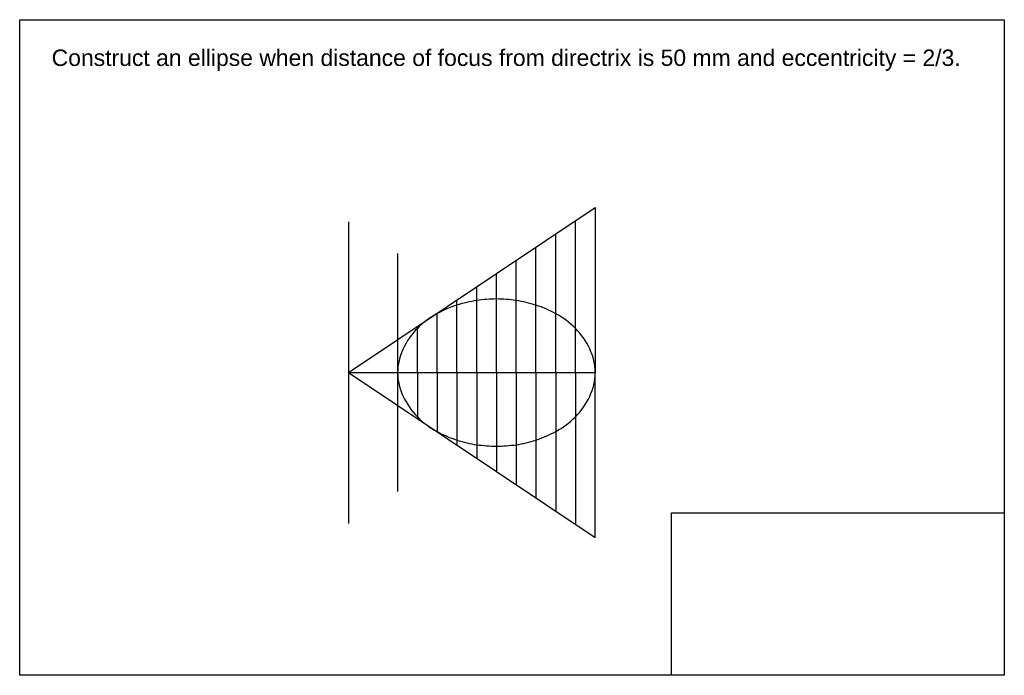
# Model space of a CAD drawing. Header units: millimetres. Extents: x -158 to 442, y -61 to 338.
import ezdxf

# ---------------------------------------------------------------- set-up
doc = ezdxf.new("R2010")
doc.units = ezdxf.units.MM
doc.header["$PDMODE"] = 1
doc.header["$PDSIZE"] = 1
doc.styles.get("Standard").update_dxf_attribs({"font": 'arial.ttf'})

msp = doc.modelspace()

# ---------------------------------------------------------------- linework, layer by layer
for p, q in [((42.24, 123.51), (192.73, 224)), ((192.73, 224), (192.73, 123.51)), ((42.24, 215.38), (42.24, 31.64)), ((180.68, 123.51), (180.68, 215.95)), ((168.63, 123.51), (168.63, 207.9)), ((156.58, 123.51), (156.58, 199.86)), ((72.24, 196.01), (72.24, 51)), ((144.53, 123.51), (144.53, 191.81)), ((132.49, 123.51), (132.49, 183.77)), ((120.44, 123.51), (120.44, 175.72)), ((108.39, 123.51), (108.39, 167.68)), ((96.34, 123.51), (96.34, 159.68)), ((84.29, 123.51), (84.29, 151.58)), ((42.24, 123.51), (72.24, 123.51)), ((42.24, 123.51), (192.73, 23.02)), ((72.24, 123.51), (192.73, 123.51)), ((84.29, 123.51), (84.29, 95.43)), ((96.34, 123.51), (96.34, 87.34)), ((108.39, 123.51), (108.39, 79.34)), ((120.44, 123.51), (120.44, 71.29)), ((132.49, 123.51), (132.49, 63.25)), ((144.53, 123.51), (144.53, 55.2)), ((156.58, 123.51), (156.58, 47.15)), ((168.63, 123.51), (168.63, 39.11)), ((180.68, 123.51), (180.68, 31.06)), ((192.73, 23.02), (192.73, 123.51))]:
    msp.add_line(p, q)
at = {"color": 116, "true_color": 0x136734}
msp.add_line((42.24, 123.51), (92.24, 123.51), dxfattribs=at)
for points in [[(-158.03, 338.5), (441.96, 338.5), (441.96, -60.89), (-158.03, -60.89)], [(239.09, 38.04), (441.96, 38.04), (441.96, -60.89), (239.09, -60.89)]]:
    msp.add_lwpolyline(points, close=True)
at = {"color": 244, "lineweight": 30, "true_color": 0x991b1e}
msp.add_spline([(132.49, 78.65), (120.44, 79.56), (108.39, 82.39), (96.34, 87.57), (84.29, 96.58), (72.24, 123.51), (84.29, 150.44), (96.34, 159.44), (108.39, 164.62), (120.44, 167.45), (132.49, 168.36), (144.53, 167.45), (156.58, 164.61), (168.63, 159.39), (180.68, 150.42), (192.73, 123.51), (180.68, 96.6), (168.63, 87.63), (156.58, 82.4), (144.53, 79.56), (132.49, 78.65)], degree=3, dxfattribs=at)
for p in [(132.49, 168.36), (108.39, 164.62), (120.44, 167.45), (144.53, 167.45), (156.58, 164.61), (96.34, 159.44), (168.63, 159.39), (84.29, 150.44), (180.68, 150.42), (72.24, 123.51), (84.29, 123.51), (96.34, 123.51), (108.39, 123.51), (120.44, 123.51), (132.49, 123.51), (144.53, 123.51), (156.58, 123.51), (168.63, 123.51), (180.68, 123.51), (84.29, 96.58), (180.68, 96.6), (96.34, 87.57), (168.63, 87.63), (108.39, 82.39), (120.44, 79.56), (132.49, 78.65), (144.53, 79.56), (156.58, 82.4)]:
    msp.add_point(p)

# ---------------------------------------------------------------- texts
at = {"insert": (-138.56, 320.32), "char_height": 10, "attachment_point": 1}
msp.add_mtext_dynamic_manual_height_columns('\\pxql;Construct an ellipse when distance of focus from directrix is 50 mm and eccentricity = 2/3.', width=564.8305, gutter_width=12.5, heights=[43.92], dxfattribs=at)

doc.saveas('drawing.dxf')
